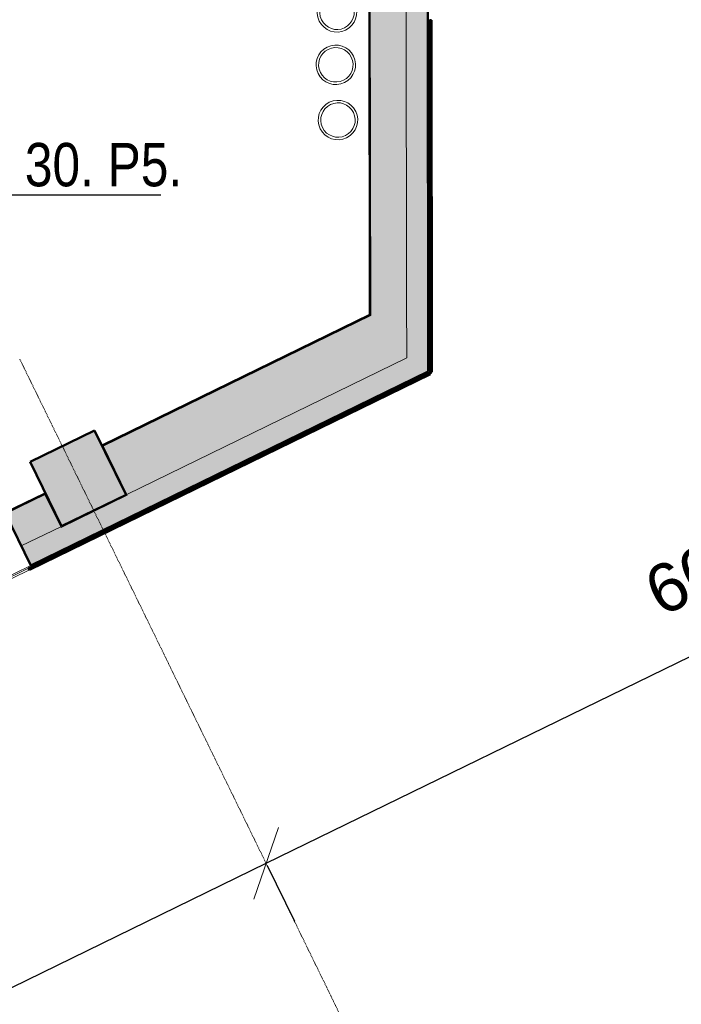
# Model space of a CAD drawing. Header units: millimetres. Extents: x -1662057 to -197461, y -941126 to 63888.
# Tile 135 of 209: x -1589610 to -1585921, y -341883 to -336391. Entities that reach past the tile are written whole.
import ezdxf
from ezdxf import colors
from ezdxf.entities.mleader import LeaderData, LeaderLine
from ezdxf.math import Vec2, Vec3

# ---------------------------------------------------------------- set-up
doc = ezdxf.new("R2010")
doc.units = ezdxf.units.MM
doc.linetypes.add('Grid Line', pattern=[22.225, 12.7, -3.175, 3.175, -3.175])
doc.layers.get('0').update_dxf_attribs({"linetype": 'CONTINUOUS'})
doc.layers.get('Defpoints').update_dxf_attribs({"linetype": 'CONTINUOUS'})
for name, color, linetype, lineweight in [('A-ANNO-DIMS', 211, 'CONTINUOUS', 9), ('A-FLOR', 192, 'CONTINUOUS', 5), ('A-Wall', 252, 'CONTINUOUS', 0), ('A-WALL-PATT', 111, 'CONTINUOUS', 50), ('M-HVAC-CDFF', 50, 'CONTINUOUS', 5), ('S-Cols', 52, 'CONTINUOUS', 0), ('S-GRID', 1, 'CONTINUOUS', 9), ('VS_AS', 5, 'CONTINUOUS', 25)]:
    doc.layers.add(name, color=color, linetype=linetype, lineweight=lineweight)
doc.styles.add('Arial_2', font='arial.ttf', dxfattribs={"height": 270})
doc.styles.add('MKM_Arial narrow', font='ARIALN.TTF')
doc.dimstyles.new('Arrow_-_2_5mm_Arial', dxfattribs={"dimscale": 304.8, "dimtxt": 275.470038, "dimasz": 0.984252, "dimexe": 1.181102, "dimexo": 0.738189, "dimgap": 0.86122, "dimtad": 1, "dimdec": 0, "dimrnd": 5, "dimzin": 0, "dimdsep": 46, "dimtxsty": 'Arial_2', "dimblk1": 'OBLIQUE', "dimblk2": 'OBLIQUE', "dimsah": 1, "dimcen": 0.09, "dimazin": 0, "dimtfac": 1, "dimtdec": 4, "dimtix": 1, "dimtmove": 0, "dimatfit": 3, "dimfxl": 1, "dimtvp": 1, "dimtfill": 1, "dimtolj": 1, "dimtzin": 0, "dimarcsym": 2})

# ---------------------------------------------------------------- blocks, each defined once
blk = doc.blocks.new('Swegon_AB_LOCKZONE_Bb_ALSd-_RO_RFA_2018_LevelBased - LOCKZONE Bb 100-RO_ALSd 80-100-2486362-Pirmā stāva plāns uz atzīmes 0_000 M1-150')
at = {"layer": 'M-HVAC-CDFF', "color": 252}
for radius, start, end in [(110, 360, 180), (96, 360, 180), (110, 180, 360), (96, 180, 360)]:
    blk.add_arc((0, 0), radius, start, end, dxfattribs=at)
blk = doc.blocks.new('_OBLIQUE')
at = {"color": 0, "linetype": 'ByBlock'}
blk.add_line((-0.5, -0.5), (0.5, 0.5), dxfattribs=at)
blk = doc.blocks.new('*D1376')
at = {"layer": 'A-ANNO-DIMS', "color": 0, "lineweight": -2, "transparency": 16777216}
for p, q in [((-1593627.7, -343729), (-1588236.1, -341096.4)), ((-1588230.4, -341107.9), (-1588078.1, -341419.9)), ((-1593622, -343740.5), (-1593469.7, -344052.5))]:
    blk.add_line(p, q, dxfattribs=at)
at = {"layer": 'Defpoints', "color": 0, "transparency": 16777216}
for p in [(-1588329.1, -340905.7), (-1588236.1, -341096.4), (-1593720.7, -343538.4)]:
    blk.add_point(p, dxfattribs=at)
at = {"layer": 'A-ANNO-DIMS', "color": 0, "lineweight": -2, "transparency": 16777216, "xscale": 299.9999999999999, "yscale": 299.9999999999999, "zscale": 299.9999999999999}
for p, rotation in [((-1588236.1, -341096.4), 26.0254347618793), ((-1593627.7, -343729), 206.0254347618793)]:
    blk.add_blockref('_OBLIQUE', p, dxfattribs=dict(at, rotation=rotation))
at = {"layer": 'A-ANNO-DIMS', "color": 0, "transparency": 16777216, "insert": (-1591107.5, -342052.9), "char_height": 270, "attachment_point": 5, "rotation": 26.0254, "style": 'Arial_2', "bg_fill": 3, "box_fill_scale": 1.1, "bg_fill_color": 256, "bg_fill_true_color": 13158600, "bg_fill_transparency": 0}
blk.add_mtext('\\A1;6000', dxfattribs=at)
blk = doc.blocks.new('*D1377')
at = {"layer": 'A-ANNO-DIMS', "color": 0, "lineweight": -2, "transparency": 16777216}
for p, q in [((-1588236.1, -341096.4), (-1582844.5, -338463.7)), ((-1582838.8, -338475.3), (-1582686.5, -338787.2)), ((-1588230.4, -341107.9), (-1588078.1, -341419.9))]:
    blk.add_line(p, q, dxfattribs=at)
at = {"layer": 'Defpoints', "color": 0, "transparency": 16777216}
for p in [(-1582937.5, -338273.1), (-1582844.5, -338463.7), (-1588329.1, -340905.7)]:
    blk.add_point(p, dxfattribs=at)
at = {"layer": 'A-ANNO-DIMS', "color": 0, "lineweight": -2, "transparency": 16777216, "xscale": 299.9999999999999, "yscale": 299.9999999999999, "zscale": 299.9999999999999}
for p, rotation in [((-1582844.5, -338463.7), 26.0254347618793), ((-1588236.1, -341096.4), 206.0254347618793)]:
    blk.add_blockref('_OBLIQUE', p, dxfattribs=dict(at, rotation=rotation))
at = {"layer": 'A-ANNO-DIMS', "color": 0, "transparency": 16777216, "insert": (-1585715.9, -339420.3), "char_height": 270, "attachment_point": 5, "rotation": 26.0254, "style": 'Arial_2', "bg_fill": 3, "box_fill_scale": 1.1, "bg_fill_color": 256, "bg_fill_true_color": 13158600, "bg_fill_transparency": 0}
blk.add_mtext('\\A1;6000', dxfattribs=at)
blk = doc.blocks.new('_None')

msp = doc.modelspace()

# ---------------------------------------------------------------- hatches: boundary and pattern name
at = {"layer": 'A-Wall', "true_color": 0x636466}
h = msp.add_hatch(color=251, dxfattribs=at)
h.paths.add_polyline_path([(-1587652.38315, -338040.95935), (-1587665.71133, -328816.4346), (-1587670.70781, -328818.87429), (-1587657.37963, -338043.39904)], flags=0)
h.paths.add_polyline_path([(-1587666.3701, -328360.49064), (-1587673.26983, -323585.14089), (-1587678.26631, -323587.58058), (-1587671.36658, -328362.93034)], flags=0)
for points in [[(-1587657.37963, -338043.39904), (-1587657.38766, -338037.83875), (-1589146.35112, -338764.87315), (-1589144.15727, -338769.36614), (-1587675.88935, -338052.43701)], [(-1589468.706, -339039.12182), (-1589470.89985, -339034.62882), (-1589691.05669, -339142.12749), (-1589688.86284, -339146.62049), (-1589549.66907, -339078.65464)]]:
    msp.add_hatch(color=251, dxfattribs=at).paths.add_polyline_path(points, flags=0)
h = msp.add_hatch(color=251, dxfattribs=at)
h.paths.add_polyline_path([(-1587331.93196, -338352.99563), (-1587331.93357, -338351.88357), (-1587490.90579, -338430.61972)], flags=0)
h.paths.add_polyline_path([(-1610305.66276, -349570.66012), (-1610306.10153, -349569.76152), (-1610503.53145, -349667.27588)], flags=0)
at = {"layer": 'A-WALL-PATT', "true_color": 0x636466}
for points in [[(-1587332.12638, -338218.43656), (-1587353.4951, -323429.00057), (-1587473.41062, -323487.55319), (-1587452.04191, -338276.98918)], [(-1587452.04191, -338276.98918), (-1587452.52394, -337943.37165), (-1589144.15727, -338769.36614), (-1589012.52624, -339038.94595), (-1587544.07209, -338321.92588)], [(-1589380.95198, -339218.84169), (-1589468.706, -339039.12182), (-1589688.86284, -339146.62049), (-1589601.10882, -339326.34036)]]:
    msp.add_hatch(color=251, dxfattribs=at).paths.add_polyline_path(points, flags=0)
h = msp.add_hatch(color=251, dxfattribs=at)
h.paths.add_polyline_path([(-1587452.52394, -337943.37165), (-1587465.85212, -328718.8469), (-1587665.71133, -328816.4346), (-1587652.38315, -338040.95935)], flags=0)
h.paths.add_polyline_path([(-1587465.95784, -328645.67927), (-1587473.41062, -323487.55319), (-1587673.26983, -323585.14089), (-1587665.34929, -328359.9922), (-1587616.9848, -328336.37668)], flags=0)
h = msp.add_hatch(color=251, dxfattribs=at)
h.paths.add_polyline_path([(-1587331.93357, -338351.88357), (-1587332.12638, -338218.43656), (-1589012.52624, -339038.94595), (-1589010.33239, -339043.43895), (-1589378.75813, -339223.33469), (-1589380.95198, -339218.84169), (-1589601.10882, -339326.34036), (-1589548.45641, -339434.17229), (-1587491.34518, -338429.72143)], flags=0)
h.paths.add_polyline_path([(-1610306.10153, -349569.76152), (-1610358.75394, -349461.92959), (-1610578.91079, -349569.42827), (-1610576.71693, -349573.92126), (-1610945.14267, -349753.817), (-1610947.33652, -349749.32401), (-1616397.34161, -352410.46464), (-1616344.6892, -352518.29657), (-1610503.97084, -349666.37759)], flags=0)
at = {"layer": 'S-Cols', "true_color": 0x636466}
msp.add_hatch(color=251, dxfattribs=at).paths.add_polyline_path([(-1589017.01924, -339041.1398), (-1589192.52728, -338681.70006), (-1589551.96702, -338857.2081), (-1589376.45898, -339216.64784), (-1589187.83106, -339124.54418)], flags=0)

# ---------------------------------------------------------------- linework, layer by layer
at = {"color": 251, "lineweight": 5, "true_color": 0x636466}
for p, q in [((-1589564.00662, -339452.89415), (-1594331.80613, -341780.92613)), ((-1594327.41843, -341789.91213), (-1589559.61892, -339461.88014)), ((-1589559.61892, -339461.88014), (-1589564.00662, -339452.89415))]:
    msp.add_line(p, q, dxfattribs=at)
at = {"layer": 'A-FLOR', "color": 251, "true_color": 0x636466}
for p, q in [((-1589148.65027, -338771.56), (-1589144.15727, -338769.36615)), ((-1589470.89985, -339034.62882), (-1589466.40685, -339032.43497)), ((-1589468.71964, -339039.09387), (-1589464.22667, -339036.89997)), ((-1589017.01924, -339041.1398), (-1589012.52624, -339038.94595))]:
    msp.add_line(p, q, dxfattribs=at)
at = {"layer": 'A-Wall', "color": 251, "lineweight": 50, "true_color": 0x636466}
for p, q in [((-1587331.93196, -338352.99563), (-1587356.94816, -321039.11524)), ((-1587670.70781, -328818.87429), (-1587657.38766, -338037.83875)), ((-1587314.76451, -336393.01875), (-1587324.7645, -336393.03319)), ((-1587324.7645, -336393.03319), (-1587321.92821, -338356.12545)), ((-1587314.76451, -336393.01875), (-1587311.92822, -338356.11101)), ((-1587657.38766, -338037.83875), (-1589146.35112, -338764.87315)), ((-1587323.72252, -338359.00299), (-1589560.41232, -339451.13887)), ((-1587319.33481, -338367.98899), (-1589556.02462, -339460.12487)), ((-1587331.93196, -338352.99563), (-1589548.01764, -339435.07088)), ((-1587323.72252, -338359.00299), (-1587319.33481, -338367.98899)), ((-1587311.92822, -338356.11101), (-1587321.92821, -338356.12545)), ((-1589691.05669, -339142.12749), (-1589470.89985, -339034.62882)), ((-1589548.01764, -339435.07088), (-1589691.05669, -339142.12749)), ((-1589560.41232, -339451.13887), (-1589556.02462, -339460.12487))]:
    msp.add_line(p, q, dxfattribs=at)
at = {"layer": 'A-Wall', "color": 251, "lineweight": 5, "true_color": 0x636466}
for p, q in [((-1587452.53197, -337937.81136), (-1587465.85212, -328718.8469)), ((-1587465.85212, -328718.8469), (-1587452.53197, -337937.81136)), ((-1587665.71133, -328816.4346), (-1587652.38315, -338040.95935)), ((-1587452.04191, -338276.98918), (-1587452.52394, -337943.37165)), ((-1587452.52394, -337943.37165), (-1587452.04191, -338276.98918)), ((-1589144.15727, -338769.36614), (-1587652.38315, -338040.95935)), ((-1587657.38766, -338037.83875), (-1587657.37963, -338043.39904)), ((-1589012.52624, -339038.94595), (-1587452.04191, -338276.98918)), ((-1587452.04191, -338276.98918), (-1589012.52624, -339038.94595)), ((-1587331.93357, -338351.88357), (-1589548.45641, -339434.17229)), ((-1589146.35112, -338764.87315), (-1589012.52624, -339038.94595)), ((-1589688.86284, -339146.62049), (-1589468.706, -339039.12182)), ((-1589380.95198, -339218.84169), (-1589470.89985, -339034.62882)), ((-1589601.10882, -339326.34036), (-1589380.95198, -339218.84169)), ((-1589380.95198, -339218.84169), (-1589601.10882, -339326.34036))]:
    msp.add_line(p, q, dxfattribs=at)
at = {"layer": 'A-Wall', "color": 251, "true_color": 0x636466}
for p, q in [((-1587452.53197, -337937.81136), (-1587452.52394, -337943.37165)), ((-1589010.33239, -339043.43895), (-1589378.75813, -339223.33469)), ((-1589012.52624, -339038.94595), (-1589010.33239, -339043.43895)), ((-1589378.75813, -339223.33469), (-1589380.95198, -339218.84169)), ((-1589548.01764, -339435.07088), (-1594355.52419, -341782.4909))]:
    msp.add_line(p, q, dxfattribs=at)
at = {"layer": 'S-Cols', "color": 251, "lineweight": 50, "true_color": 0x636466}
for p, q in [((-1589192.52728, -338681.70006), (-1589551.96702, -338857.2081)), ((-1589017.01924, -339041.1398), (-1589192.52728, -338681.70006)), ((-1589551.96702, -338857.2081), (-1589376.45898, -339216.64784)), ((-1589376.45898, -339216.64784), (-1589017.01924, -339041.1398))]:
    msp.add_line(p, q, dxfattribs=at)
at = {"layer": 'S-GRID', "color": 251, "linetype": 'Grid Line', "true_color": 0x636466}
msp.add_line((-1586817.29813, -344001.97918), (-1589609.42743, -338283.70984), dxfattribs=at)

# ---------------------------------------------------------------- block references
at = {"layer": 'M-HVAC-CDFF', "color": 251, "true_color": 0x636466}
for p, rotation in [((-1587840.80515, -336350.0937), 26.02731377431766), ((-1587847.35262, -336642.6341), 26.02731377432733), ((-1587835.35748, -336950.68284), 26.02731377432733)]:
    msp.add_blockref('Swegon_AB_LOCKZONE_Bb_ALSd-_RO_RFA_2018_LevelBased - LOCKZONE Bb 100-RO_ALSd 80-100-2486362-Pirmā stāva plāns uz atzīmes 0_000 M1-150', p, dxfattribs=dict(at, rotation=rotation))

# ---------------------------------------------------------------- next in the draw order: dimensions: what is measured, and where the dimension line sits
at = {"layer": 'A-ANNO-DIMS', "color": 251, "true_color": 0x636466}
dim = msp.add_linear_dim(base=(-1588236.05935, -341096.36203), p1=(-1593720.73268, -343538.3609), p2=(-1588329.13654, -340905.74032), angle=26.02543476, dimstyle='Arrow_-_2_5mm_Arial', override={"dimpost": '<>', "dimfxl": 6000}, dxfattribs=at)
dim.commit()
dim.dimension.update_dxf_attribs({"geometry": '*D1376', "text_midpoint": (-1591107.52109, -342052.91383)})

# ---------------------------------------------------------------- next in the draw order: leaders
at = {"layer": 'VS_AS', "color": 7}
ml = msp.add_multileader_mtext('Standard', dxfattribs=at)
ml.set_content('{\\C5;PIR+DG Zona \\fArial Narrow|b0|i0|c186|p34;30\\fArial Narrow|b0|i0|c0|p34;. P5.\\fArial Narrow|b0|i0|c186|p34;\\P}CQR 8x0,22', color=7, style='MKM_Arial narrow')
ml.set_leader_properties(color=256, linetype='ByLayer', lineweight=-1)
ml.set_arrow_properties(name='NONE')
ml.build(insert=Vec2(0, 0))
ml.multileader.update_dxf_attribs({"has_dogleg": 0, "text_left_attachment_type": 6, "text_right_attachment_type": 6, "dogleg_length": 0.36, "arrow_head_size": 90.58202})
ctx = ml.context
ctx.base_point, ctx.char_height, ctx.arrow_head_size, ctx.landing_gap_size, ctx.plane_origin = Vec3(-1591463.49106, -337368.51285), 241.55204301, 90.58202, 60.38801, Vec3(-1586523.00767, -352082.53362)
ctx.left_attachment, ctx.right_attachment, ctx.attachment_type = 6, 6, 1
notes = []
notes.append((ctx, [(0, (1, 1, 0), (-1591463.85106, -337368.51285), (1, 0), 0.36, [(0, [(-1591924.44656, -339384.98674)], 0, [])])]))
ctx.mtext.insert, ctx.mtext.width, ctx.mtext.defined_height, ctx.mtext.flow_direction = Vec3(-1591403.10305, -337078.6504), 2555.3651324, 597.96664, 5
ctx.mtext.has_bg_fill, ctx.mtext.bg_color, ctx.mtext.bg_scale_factor, ctx.mtext.bg_transparency, ctx.mtext.use_window_bg_color = 1, -1073741824, 1.2, 0, 1
for ctx, leaders in notes:
    for number, flags, end, landing, length, lines in leaders:
        leader = LeaderData()
        leader.index, (leader.has_last_leader_line, leader.has_dogleg_vector, leader.attachment_direction) = number, flags
        leader.last_leader_point, leader.dogleg_vector, leader.dogleg_length = Vec3(end), Vec3(landing), length
        for number, points, colour, breaks in lines:
            line = LeaderLine()
            line.index, line.vertices, line.color, line.breaks = number, Vec3.list(points), colors.encode_raw_color(colour), breaks
            leader.lines.append(line)
        ctx.leaders.append(leader)

# ---------------------------------------------------------------- next in the draw order: dimensions: what is measured, and where the dimension line sits
at = {"layer": 'A-ANNO-DIMS', "color": 251, "true_color": 0x636466}
dim = msp.add_linear_dim(base=(-1582844.46322, -338463.74145), p1=(-1588329.13654, -340905.74032), p2=(-1582937.54041, -338273.11974), angle=26.02543476, dimstyle='Arrow_-_2_5mm_Arial', override={"dimpost": '<>', "dimfxl": 6000}, dxfattribs=at)
dim.commit()
dim.dimension.update_dxf_attribs({"geometry": '*D1377', "text_midpoint": (-1585715.92496, -339420.29326)})

doc.saveas('drawing.dxf')
